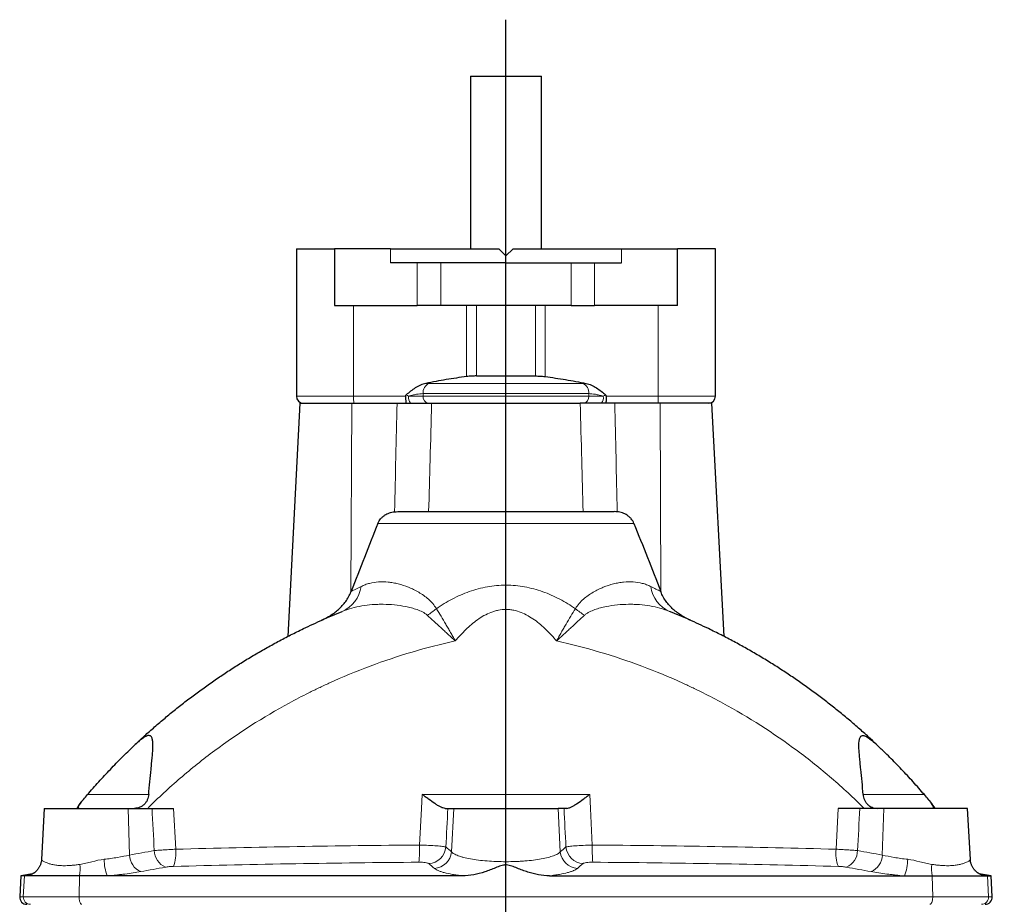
# Model space of a CAD drawing. Header units: millimetres. Extents: x -420 to 735, y -420 to 510.
# Tile 5 of 9: x -394 to -117, y 260 to 509. Entities that reach past the tile are written whole.
import ezdxf

# ---------------------------------------------------------------- set-up
doc = ezdxf.new("R2010")
doc.units = ezdxf.units.MM
doc.layers.add('FORMAT', color=7, linetype='Continuous')

# ---------------------------------------------------------------- blocks, each defined once
blk = doc.blocks.new('SW_CENTERMARKSYMBOL_0')
at = {"layer": 'FORMAT', "color": 0}
for p, q in [((0, 5), (0, 408.43)), ((-5, 0), (-133.58, 0)), ((0, 0), (-2.5, 0)), ((0, 0), (0, 2.5)), ((0, 0), (0, -2.5)), ((0, 0), (2.5, 0)), ((5, 0), (140.34, 0)), ((0, -5), (0, -149.72))]:
    blk.add_line(p, q, dxfattribs=at)

msp = doc.modelspace()

# ---------------------------------------------------------------- linework, layer by layer
at = {"color": 7, "linetype": 'Continuous', "lineweight": 25}
for p, q in [((-267.51, 492.79), (-267.51, 444.29)), ((-267.51, 492.79), (-257.51, 492.79)), ((-257.51, 492.79), (-247.51, 492.79)), ((-247.51, 444.29), (-247.51, 492.79)), ((-316.51, 444.29), (-316.51, 402.79)), ((-316.51, 444.29), (-305.82, 444.29)), ((-305.82, 444.29), (-305.82, 428.29)), ((-290.04, 444.29), (-305.82, 444.29)), ((-290.04, 444.29), (-259.51, 444.29)), ((-257.51, 442.29), (-259.51, 444.29)), ((-255.51, 444.29), (-257.51, 442.29)), ((-255.51, 444.29), (-224.98, 444.29)), ((-224.98, 444.29), (-209.2, 444.29)), ((-209.2, 428.29), (-209.2, 444.29)), ((-198.51, 444.29), (-209.2, 444.29)), ((-198.51, 402.79), (-198.51, 444.29)), ((-257.51, 440.29), (-290.04, 440.29)), ((-257.51, 440.29), (-224.98, 440.29)), ((-305.82, 428.29), (-282.49, 428.29)), ((-275.84, 428.29), (-282.49, 428.29)), ((-239.18, 428.29), (-275.84, 428.29)), ((-239.18, 428.29), (-232.53, 428.29)), ((-209.2, 428.29), (-232.53, 428.29)), ((-265.82, 408.47), (-249.2, 408.47)), ((-315.51, 400.79), (-318.95, 335.17)), ((-315.51, 400.79), (-300.9, 400.79)), ((-300.9, 400.79), (-288.16, 400.79)), ((-278.42, 400.79), (-236.6, 400.79)), ((-214.11, 400.79), (-226.86, 400.79)), ((-199.51, 400.79), (-214.11, 400.79)), ((-196.07, 335.17), (-199.51, 400.79)), ((-287.98, 370.29), (-227.04, 370.29)), ((-387.53, 286.79), (-388.28, 272.4)), ((-387.53, 286.79), (-363.89, 286.79)), ((-363.89, 286.79), (-357.15, 286.79)), ((-273.87, 286.79), (-272.2, 286.79)), ((-272.2, 286.79), (-242.82, 286.79)), ((-241.15, 286.79), (-242.82, 286.79)), ((-151.12, 286.79), (-157.86, 286.79)), ((-127.49, 286.79), (-151.12, 286.79)), ((-126.73, 272.4), (-127.49, 286.79)), ((-394.11, 267.79), (-394.42, 261.9)), ((-390.79, 268.38), (-394.11, 267.79)), ((-393.09, 267.79), (-394.11, 267.79)), ((-392.41, 267.79), (-393.09, 267.79)), ((-377.56, 267.79), (-392.41, 267.79)), ((-369.74, 267.79), (-377.56, 267.79)), ((-269.79, 267.79), (-369.74, 267.79)), ((-245.22, 267.79), (-145.28, 267.79)), ((-145.28, 267.79), (-137.46, 267.79)), ((-137.46, 267.79), (-122.61, 267.79)), ((-120.91, 267.79), (-124.23, 268.38)), ((-122.61, 267.79), (-121.93, 267.79)), ((-121.93, 267.79), (-120.91, 267.79)), ((-120.6, 261.9), (-120.91, 267.79))]:
    msp.add_line(p, q, dxfattribs=at)
at = {"color": 8, "linetype": 'Continuous', "lineweight": 18}
for p, q in [((-290.04, 444.29), (-290.04, 440.29)), ((-224.98, 444.29), (-224.98, 440.29)), ((-282.49, 428.29), (-282.49, 440.29)), ((-275.84, 440.29), (-275.84, 428.29)), ((-239.18, 440.29), (-239.18, 428.29)), ((-232.53, 428.29), (-232.53, 440.29)), ((-300.4, 428.29), (-300.4, 402.79)), ((-268.56, 408.29), (-268.56, 428.29)), ((-265.82, 428.29), (-265.82, 408.47)), ((-249.2, 428.29), (-249.2, 408.47)), ((-246.45, 408.29), (-246.45, 428.29)), ((-214.62, 428.29), (-214.62, 402.79)), ((-235.86, 406.39), (-279.15, 406.39)), ((-300.4, 402.79), (-316.51, 402.79)), ((-300.4, 402.79), (-285.77, 402.79)), ((-284.9, 402.79), (-280.83, 402.79)), ((-280.83, 403.49), (-234.19, 403.49)), ((-280.83, 403.49), (-280.83, 402.79)), ((-234.19, 402.79), (-280.83, 402.79)), ((-234.19, 403.49), (-234.19, 402.79)), ((-230.12, 402.79), (-234.19, 402.79)), ((-214.62, 402.79), (-229.25, 402.79)), ((-214.62, 402.79), (-198.51, 402.79)), ((-301.15, 347.69), (-300.9, 400.79)), ((-213.87, 347.69), (-214.11, 400.79)), ((-221.47, 367), (-293.55, 367)), ((-375.34, 290.66), (-358.09, 290.66)), ((-233.89, 290.72), (-281.12, 290.72)), ((-139.68, 290.66), (-156.93, 290.66)), ((-363.89, 286.79), (-363.5, 273.66)), ((-351.07, 286.79), (-350.48, 275.29)), ((-272.2, 286.79), (-272.83, 274.57)), ((-242.82, 286.79), (-242.19, 274.57)), ((-163.94, 286.79), (-164.53, 275.29)), ((-151.12, 286.79), (-151.52, 273.66)), ((-393.4, 261.9), (-393.09, 267.79)), ((-391.66, 268.05), (-393.09, 267.79)), ((-391.44, 268.09), (-391.66, 268.05)), ((-391.66, 268.05), (-391.45, 268.09)), ((-377.68, 261.9), (-377.56, 267.79)), ((-137.33, 261.9), (-137.46, 267.79)), ((-123.58, 268.09), (-123.36, 268.05)), ((-123.36, 268.05), (-123.57, 268.09)), ((-123.36, 268.05), (-121.93, 267.79)), ((-121.62, 261.9), (-121.93, 267.79)), ((-394.42, 261.9), (-393.4, 261.9)), ((-393.4, 261.9), (-377.68, 261.9)), ((-377.68, 261.9), (-137.33, 261.9)), ((-121.62, 261.9), (-137.33, 261.9)), ((-120.6, 261.9), (-121.62, 261.9))]:
    msp.add_line(p, q, dxfattribs=at)
at = {"color": 8, "linetype": 'Continuous', "lineweight": 18, "flags": 128}
for points in [[(-281.83, 276.47), (-281.32, 286.79), (-281.12, 290.72)], [(-233.19, 276.47), (-233.7, 286.79), (-233.89, 290.72)], [(-376.88, 259.79), (-376.98, 259.81), (-377.08, 259.86), (-377.18, 259.93), (-377.27, 260.04), (-377.35, 260.17), (-377.43, 260.33), (-377.5, 260.51), (-377.56, 260.71), (-377.6, 260.93), (-377.64, 261.16), (-377.67, 261.4), (-377.68, 261.65), (-377.68, 261.9)], [(-138.13, 259.79), (-138.03, 259.81), (-137.94, 259.86), (-137.84, 259.93), (-137.75, 260.04), (-137.67, 260.17), (-137.59, 260.33), (-137.52, 260.51), (-137.46, 260.71), (-137.41, 260.93), (-137.37, 261.16), (-137.35, 261.4), (-137.34, 261.65), (-137.33, 261.9)]]:
    msp.add_lwpolyline(points, dxfattribs=at)
at = {"color": 8, "linetype": 'Continuous', "lineweight": 18}
for centre, radius, start, end in [((-277.87, 403.72), 2.97, 115.7143, 184.2994), ((-237.15, 403.72), 2.97, 355.7006, 64.2857), ((-290.77, 402.3), 9.65, 177.0366, 188.9552), ((-282.48, 402.32), 2.47, 169.0031, 218.3325), ((-279.03, 402.58), 1.81, 173.0965, 260.8052), ((-235.98, 402.58), 1.81, 279.1948, 6.9035), ((-232.54, 402.32), 2.47, 321.6675, 10.9969), ((-224.25, 402.3), 9.65, 351.0448, 2.9634), ((-307.33, 350.53), 9.12, 294.1555, 351.7738), ((-207.69, 350.53), 9.12, 188.2262, 245.8445), ((-292.24, 361.43), 23.88, 301.8652, 309.3986), ((-222.77, 361.43), 23.88, 230.6014, 238.1348), ((-351.32, 275.03), 5.22, 181.4325, 246.7375), ((-360.42, 274.14), 10, 338.3934, 6.6333), ((-317.84, 275.27), 36.03, 354.2014, 1.9031), ((-279.51, 276.37), 5.12, 273.1641, 354.9694), ((-277.93, 275.02), 5.12, 273.0919, 354.9638), ((-237.09, 275.02), 5.12, 185.0362, 266.9081), ((-235.5, 276.37), 5.12, 185.0306, 266.8359), ((-197.18, 275.27), 36.03, 178.0969, 185.7986), ((-154.6, 274.14), 10, 173.3667, 201.6066), ((-163.7, 275.03), 5.22, 293.2625, 358.5675), ((-356.72, 272.76), 13.94, 181.259, 200.8863), ((-358.28, 273.8), 5.22, 181.4875, 246.9113), ((-156.73, 273.8), 5.22, 293.0887, 358.5125), ((-158.3, 272.76), 13.94, 339.1137, 358.741), ((-393.24, 272.71), 4.98, 279.5809, 317.0457), ((-389.23, 269.86), 11.85, 349.9772, 5.6817), ((-125.79, 269.86), 11.85, 174.3183, 190.0228), ((-121.78, 272.71), 4.98, 223.0057, 260.4191), ((-391.4, 261.79), 2, 176.9344, 269.9194), ((-123.62, 261.79), 2, 270.0806, 3.0656)]:
    msp.add_arc(centre, radius, start, end, dxfattribs=at)
at = {"color": 7, "linetype": 'Continuous', "lineweight": 25}
for centre, radius, start, end in [((-314.51, 402.79), 2, 180, 270), ((-200.51, 402.79), 2, 270, 0), ((-367.1, 280.27), 13, 140.1508, 149.8609), ((-147.92, 280.27), 13, 30.1391, 39.8492), ((-392.42, 261.79), 2, 177, 270), ((-122.6, 261.79), 2, 270, 3)]:
    msp.add_arc(centre, radius, start, end, dxfattribs=at)
at = {"color": 8, "linetype": 'Continuous', "lineweight": 18}
for centre, major_axis, ratio, start_param, end_param in [((-177.59, 4307.07), (-254.14, 8440.5), 0.040442, 2.066029, 2.067632), ((-421.62, -584.94), (516.26, 10069.85), 0.010247, 4.798507, 4.799591), ((-93.39, -584.94), (-516.26, 10069.85), 0.010247, 1.483594, 1.484678), ((-337.43, 4307.07), (254.14, 8440.5), 0.040442, 4.215553, 4.217156)]:
    msp.add_ellipse(centre, major_axis=major_axis, ratio=ratio, start_param=start_param, end_param=end_param, dxfattribs=at)
at = {"color": 7, "linetype": 'Continuous', "lineweight": 25}
for points, knots in [([(-268.56, 408.29), (-270.49, 408.05), (-272.41, 407.76), (-276.24, 407.11), (-278.15, 406.75), (-280.05, 406.36)], [0, 0, 0, 0, 0.5, 0.5, 1, 1, 1, 1]), ([(-265.82, 408.47), (-266.26, 408.47), (-266.71, 408.46), (-267.62, 408.4), (-268.09, 408.35), (-268.56, 408.29)], [0, 0, 0, 0, 0.5, 0.5, 1, 1, 1, 1]), ([(-249.2, 408.47), (-248.76, 408.47), (-248.31, 408.46), (-247.4, 408.4), (-246.93, 408.35), (-246.45, 408.29)], [0, 0, 0, 0, 0.5, 0.5, 1, 1, 1, 1]), ([(-246.45, 408.29), (-244.52, 408.05), (-242.6, 407.76), (-238.77, 407.11), (-236.87, 406.75), (-234.96, 406.36)], [0, 0, 0, 0, 0.5, 0.5, 1, 1, 1, 1]), ([(-280.05, 406.36), (-280.59, 406.26), (-281.1, 406.09), (-282.09, 405.66), (-282.58, 405.4), (-283.95, 404.54), (-284.78, 403.85), (-285.58, 403.13)], [0, 0, 0, 0, 0.25, 0.25, 0.5, 0.5, 1, 1, 1, 1]), ([(-234.96, 406.36), (-234.43, 406.26), (-233.91, 406.09), (-232.92, 405.66), (-232.44, 405.4), (-231.06, 404.54), (-230.23, 403.85), (-229.44, 403.13)], [0, 0, 0, 0, 0.25, 0.25, 0.5, 0.5, 1, 1, 1, 1]), ([(-285.77, 402.79), (-285.77, 402.86), (-285.74, 402.92), (-285.67, 403.04), (-285.63, 403.08), (-285.58, 403.13)], [0, 0, 0, 0, 0.5, 0.5, 1, 1, 1, 1]), ([(-285.77, 402.79), (-285.77, 402.66), (-285.77, 402.53), (-285.76, 402.28), (-285.76, 402.15), (-285.74, 401.91), (-285.74, 401.79), (-285.72, 401.58), (-285.71, 401.47), (-285.67, 401.2), (-285.64, 401.05), (-285.59, 400.85), (-285.55, 400.79), (-285.52, 400.79)], [0, 0, 0, 0, 0.125, 0.125, 0.25, 0.25, 0.375, 0.375, 0.5, 0.5, 0.75, 0.75, 1, 1, 1, 1]), ([(-229.25, 402.79), (-229.25, 402.66), (-229.25, 402.53), (-229.26, 402.28), (-229.26, 402.15), (-229.27, 401.91), (-229.28, 401.79), (-229.3, 401.58), (-229.31, 401.47), (-229.34, 401.2), (-229.37, 401.05), (-229.43, 400.85), (-229.46, 400.79), (-229.5, 400.79)], [0, 0, 0, 0, 0.125, 0.125, 0.25, 0.25, 0.375, 0.375, 0.5, 0.5, 0.75, 0.75, 1, 1, 1, 1]), ([(-229.25, 402.79), (-229.25, 402.86), (-229.27, 402.92), (-229.34, 403.04), (-229.39, 403.08), (-229.44, 403.13)], [0, 0, 0, 0, 0.5, 0.5, 1, 1, 1, 1]), ([(-288.16, 400.79), (-287.24, 400.79), (-286.35, 400.79), (-284.6, 400.79), (-283.74, 400.79), (-282.49, 400.79), (-282.08, 400.79), (-281.29, 400.79), (-280.9, 400.79), (-279.78, 400.79), (-279.08, 400.79), (-278.42, 400.79)], [0, 0, 0, 0, 0.25, 0.25, 0.5, 0.5, 0.625, 0.625, 0.75, 0.75, 1, 1, 1, 1]), ([(-226.86, 400.79), (-227.77, 400.79), (-228.67, 400.79), (-230.42, 400.79), (-231.27, 400.79), (-232.52, 400.79), (-232.93, 400.79), (-233.73, 400.79), (-234.11, 400.79), (-235.23, 400.79), (-235.94, 400.79), (-236.6, 400.79)], [0, 0, 0, 0, 0.25, 0.25, 0.5, 0.5, 0.625, 0.625, 0.75, 0.75, 1, 1, 1, 1]), ([(-293.55, 367), (-293.36, 367.47), (-293.1, 367.89), (-292.62, 368.47), (-292.44, 368.65), (-292.07, 368.97), (-291.87, 369.12), (-291.45, 369.4), (-291.23, 369.52), (-290.78, 369.74), (-290.56, 369.83), (-289.85, 370.08), (-289.36, 370.19), (-288.86, 370.24)], [0, 0, 0, 0, 0.25, 0.25, 0.375, 0.375, 0.5, 0.5, 0.625, 0.625, 0.75, 0.75, 1, 1, 1, 1]), ([(-221.47, 367), (-221.65, 367.47), (-221.91, 367.89), (-222.4, 368.47), (-222.58, 368.65), (-222.95, 368.97), (-223.15, 369.12), (-223.57, 369.4), (-223.78, 369.52), (-224.23, 369.74), (-224.46, 369.83), (-225.17, 370.08), (-225.66, 370.19), (-226.15, 370.24)], [0, 0, 0, 0, 0.25, 0.25, 0.375, 0.375, 0.5, 0.5, 0.625, 0.625, 0.75, 0.75, 1, 1, 1, 1]), ([(-309.46, 339.71), (-308.64, 340.08), (-307.81, 340.51), (-306.59, 341.27), (-306.19, 341.54), (-305.4, 342.14), (-305.01, 342.46), (-303.9, 343.46), (-303.22, 344.2), (-302.33, 345.43), (-302.05, 345.86), (-301.56, 346.76), (-301.34, 347.22), (-301.15, 347.69)], [0, 0, 0, 0, 0.25, 0.25, 0.375, 0.375, 0.5, 0.5, 0.75, 0.75, 0.875, 0.875, 1, 1, 1, 1]), ([(-205.55, 339.71), (-206.38, 340.08), (-207.21, 340.51), (-208.42, 341.27), (-208.83, 341.54), (-209.62, 342.14), (-210.01, 342.46), (-211.12, 343.46), (-211.79, 344.2), (-212.69, 345.43), (-212.96, 345.86), (-213.46, 346.76), (-213.68, 347.22), (-213.87, 347.69)], [0, 0, 0, 0, 0.25, 0.25, 0.375, 0.375, 0.5, 0.5, 0.75, 0.75, 0.875, 0.875, 1, 1, 1, 1]), ([(-361.75, 304.87), (-361.05, 305.53), (-359.42, 307.07), (-356.79, 309.41), (-353.88, 311.92), (-350.91, 314.36), (-347.9, 316.74), (-344.84, 319.06), (-341.73, 321.31), (-338.58, 323.51), (-335.38, 325.64), (-332.09, 327.73), (-328.7, 329.78), (-325.22, 331.79), (-321.7, 333.73), (-318.14, 335.59), (-314.85, 337.22), (-311.83, 338.64), (-309.11, 339.88), (-306.36, 341.07), (-304.52, 341.83), (-303.59, 342.21)], [0, 0, 0, 0, 0.0416939, 0.0970115, 0.1523349, 0.2076525, 0.2629528, 0.3182544, 0.3735736, 0.4288985, 0.4842175, 0.539519, 0.5972458, 0.654993, 0.7127468, 0.7704937, 0.8282202, 0.8711424, 0.9140646, 0.9570323, 1, 1, 1, 1]), ([(-153.26, 304.87), (-153.97, 305.53), (-155.6, 307.07), (-158.23, 309.41), (-161.14, 311.92), (-164.1, 314.36), (-167.11, 316.74), (-170.17, 319.06), (-173.28, 321.31), (-176.44, 323.51), (-179.64, 325.64), (-182.93, 327.73), (-186.31, 329.78), (-189.79, 331.79), (-193.31, 333.73), (-196.87, 335.59), (-200.17, 337.22), (-203.18, 338.64), (-205.91, 339.88), (-208.65, 341.07), (-210.5, 341.83), (-211.42, 342.21)], [0, 0, 0, 0, 0.0416939, 0.0970115, 0.1523349, 0.2076525, 0.2629528, 0.3182544, 0.3735736, 0.4288985, 0.4842175, 0.539519, 0.5972458, 0.654993, 0.7127468, 0.7704937, 0.8282202, 0.8711424, 0.9140646, 0.9570323, 1, 1, 1, 1]), ([(-358.1, 290.66), (-358.02, 291.87), (-357.91, 293.07), (-357.69, 295.45), (-357.57, 296.63), (-357.38, 298.37), (-357.32, 298.96), (-357.2, 300.09), (-357.15, 300.65), (-357.05, 301.74), (-357, 302.27), (-356.95, 303.04), (-356.94, 303.29), (-356.91, 303.79), (-356.91, 304.03), (-356.9, 304.74), (-356.91, 305.17), (-356.97, 305.76), (-356.99, 305.95), (-357.06, 306.29), (-357.11, 306.44), (-357.21, 306.71), (-357.28, 306.83), (-357.42, 307.03), (-357.51, 307.11), (-357.7, 307.22), (-357.8, 307.26), (-358.03, 307.29), (-358.16, 307.28), (-358.56, 307.2), (-358.86, 307.08), (-359.34, 306.8), (-359.51, 306.69), (-359.85, 306.46), (-360.02, 306.34), (-360.55, 305.93), (-360.91, 305.62), (-361.67, 304.95), (-362.05, 304.6), (-362.44, 304.23)], [0, 0, 0, 0, 0.125, 0.125, 0.25, 0.25, 0.3125, 0.3125, 0.375, 0.375, 0.4375, 0.4375, 0.46875, 0.46875, 0.5, 0.5, 0.5625, 0.5625, 0.59375, 0.59375, 0.625, 0.625, 0.65625, 0.65625, 0.6875, 0.6875, 0.71875, 0.71875, 0.75, 0.75, 0.8125, 0.8125, 0.84375, 0.84375, 0.875, 0.875, 0.9375, 0.9375, 1, 1, 1, 1]), ([(-156.91, 290.66), (-157, 291.87), (-157.1, 293.07), (-157.33, 295.45), (-157.45, 296.63), (-157.63, 298.37), (-157.7, 298.96), (-157.81, 300.09), (-157.87, 300.65), (-157.97, 301.74), (-158.01, 302.27), (-158.07, 303.04), (-158.08, 303.29), (-158.1, 303.79), (-158.11, 304.03), (-158.12, 304.74), (-158.11, 305.17), (-158.05, 305.76), (-158.02, 305.95), (-157.95, 306.29), (-157.91, 306.44), (-157.8, 306.71), (-157.74, 306.83), (-157.59, 307.03), (-157.51, 307.11), (-157.32, 307.22), (-157.21, 307.26), (-156.98, 307.29), (-156.86, 307.28), (-156.45, 307.2), (-156.16, 307.08), (-155.67, 306.8), (-155.51, 306.69), (-155.17, 306.46), (-155, 306.34), (-154.47, 305.93), (-154.1, 305.62), (-153.35, 304.95), (-152.96, 304.6), (-152.57, 304.23)], [0, 0, 0, 0, 0.125, 0.125, 0.25, 0.25, 0.3125, 0.3125, 0.375, 0.375, 0.4375, 0.4375, 0.46875, 0.46875, 0.5, 0.5, 0.5625, 0.5625, 0.59375, 0.59375, 0.625, 0.625, 0.65625, 0.65625, 0.6875, 0.6875, 0.71875, 0.71875, 0.75, 0.75, 0.8125, 0.8125, 0.84375, 0.84375, 0.875, 0.875, 0.9375, 0.9375, 1, 1, 1, 1]), ([(-375.34, 290.66), (-374.3, 291.86), (-373.25, 293.05), (-371.64, 294.83), (-371.1, 295.42), (-370, 296.6), (-369.45, 297.19), (-367.79, 298.93), (-366.7, 300.05), (-365.07, 301.67), (-364.54, 302.2), (-363.74, 302.98), (-363.47, 303.24), (-362.95, 303.74), (-362.7, 303.99), (-362.44, 304.23)], [0, 0, 0, 0, 0.25, 0.25, 0.375, 0.375, 0.5, 0.5, 0.75, 0.75, 0.875, 0.875, 0.9375, 0.9375, 1, 1, 1, 1]), ([(-139.68, 290.66), (-140.71, 291.86), (-141.77, 293.05), (-143.38, 294.83), (-143.92, 295.42), (-145.01, 296.6), (-145.57, 297.19), (-147.22, 298.93), (-148.32, 300.05), (-149.94, 301.67), (-150.48, 302.2), (-151.28, 302.98), (-151.54, 303.24), (-152.06, 303.74), (-152.32, 303.99), (-152.57, 304.23)], [0, 0, 0, 0, 0.25, 0.25, 0.375, 0.375, 0.5, 0.5, 0.75, 0.75, 0.875, 0.875, 0.9375, 0.9375, 1, 1, 1, 1]), ([(-377.68, 286.79), (-377.79, 286.79), (-377.86, 286.84), (-377.89, 286.98), (-377.89, 287.04), (-377.88, 287.16), (-377.86, 287.24), (-377.72, 287.63), (-377.47, 288.06), (-377.11, 288.53)], [0, 0, 0, 0, 0.25, 0.25, 0.375, 0.375, 0.5, 0.5, 1, 1, 1, 1]), ([(-358.1, 290.66), (-358.12, 290.4), (-358.16, 290.15), (-358.29, 289.65), (-358.37, 289.4), (-358.59, 288.94), (-358.71, 288.71), (-359.01, 288.3), (-359.18, 288.1), (-359.54, 287.74), (-359.74, 287.58), (-360.16, 287.3), (-360.38, 287.18), (-360.84, 286.99), (-361.08, 286.92), (-361.57, 286.82), (-361.82, 286.79), (-362.07, 286.79)], [0, 0, 0, 0, 0.125, 0.125, 0.25, 0.25, 0.375, 0.375, 0.5, 0.5, 0.625, 0.625, 0.75, 0.75, 0.875, 0.875, 1, 1, 1, 1]), ([(-274.64, 286.79), (-274.83, 286.79), (-275.03, 286.84), (-275.35, 286.94), (-275.47, 286.99), (-275.7, 287.09), (-275.83, 287.14), (-276.2, 287.33), (-276.46, 287.48), (-276.99, 287.8), (-277.27, 287.98), (-278.12, 288.54), (-278.7, 288.95), (-279.59, 289.6), (-279.9, 289.82), (-280.35, 290.16), (-280.51, 290.27), (-280.81, 290.5), (-280.97, 290.61), (-281.12, 290.72)], [0, 0, 0, 0, 0.125, 0.125, 0.1875, 0.1875, 0.25, 0.25, 0.375, 0.375, 0.5, 0.5, 0.75, 0.75, 0.875, 0.875, 0.9375, 0.9375, 1, 1, 1, 1]), ([(-240.37, 286.79), (-240.19, 286.79), (-239.99, 286.84), (-239.66, 286.94), (-239.55, 286.99), (-239.31, 287.09), (-239.19, 287.14), (-238.82, 287.33), (-238.56, 287.48), (-238.02, 287.8), (-237.75, 287.98), (-236.9, 288.54), (-236.32, 288.95), (-235.42, 289.6), (-235.12, 289.82), (-234.66, 290.16), (-234.51, 290.27), (-234.2, 290.5), (-234.05, 290.61), (-233.89, 290.72)], [0, 0, 0, 0, 0.125, 0.125, 0.1875, 0.1875, 0.25, 0.25, 0.375, 0.375, 0.5, 0.5, 0.75, 0.75, 0.875, 0.875, 0.9375, 0.9375, 1, 1, 1, 1]), ([(-156.91, 290.66), (-156.9, 290.4), (-156.86, 290.15), (-156.73, 289.65), (-156.64, 289.4), (-156.43, 288.94), (-156.3, 288.71), (-156.01, 288.3), (-155.84, 288.1), (-155.48, 287.74), (-155.28, 287.58), (-154.86, 287.3), (-154.63, 287.18), (-154.17, 286.99), (-153.93, 286.92), (-153.44, 286.82), (-153.2, 286.79), (-152.95, 286.79)], [0, 0, 0, 0, 0.125, 0.125, 0.25, 0.25, 0.375, 0.375, 0.5, 0.5, 0.625, 0.625, 0.75, 0.75, 0.875, 0.875, 1, 1, 1, 1]), ([(-137.33, 286.79), (-137.22, 286.79), (-137.16, 286.84), (-137.13, 286.98), (-137.12, 287.04), (-137.14, 287.16), (-137.16, 287.24), (-137.29, 287.63), (-137.54, 288.06), (-137.9, 288.53)], [0, 0, 0, 0, 0.25, 0.25, 0.375, 0.375, 0.5, 0.5, 1, 1, 1, 1]), ([(-357.15, 286.79), (-356.71, 286.79), (-356.25, 286.79), (-355.28, 286.79), (-354.78, 286.79), (-353.73, 286.79), (-353.2, 286.79), (-352.14, 286.79), (-351.6, 286.79), (-351.07, 286.79)], [0, 0, 0, 0, 0.25, 0.25, 0.5, 0.5, 0.75, 0.75, 1, 1, 1, 1]), ([(-157.86, 286.79), (-158.3, 286.79), (-158.77, 286.79), (-159.73, 286.79), (-160.24, 286.79), (-161.29, 286.79), (-161.82, 286.79), (-162.88, 286.79), (-163.41, 286.79), (-163.94, 286.79)], [0, 0, 0, 0, 0.25, 0.25, 0.5, 0.5, 0.75, 0.75, 1, 1, 1, 1]), ([(-388.28, 272.4), (-388.29, 272.32), (-388.3, 272.11), (-388.35, 271.78), (-388.43, 271.43), (-388.53, 271.08), (-388.66, 270.74), (-388.81, 270.42), (-388.99, 270.11), (-389.18, 269.82), (-389.38, 269.55), (-389.52, 269.39), (-389.59, 269.31)], [0, 0, 0, 0, 0.073661, 0.181581, 0.288415, 0.394186, 0.498922, 0.602648, 0.705382, 0.80713, 0.907877, 1, 1, 1, 1]), ([(-125.42, 269.31), (-125.45, 269.35), (-125.57, 269.47), (-125.75, 269.7), (-125.96, 269.99), (-126.15, 270.32), (-126.31, 270.65), (-126.45, 270.99), (-126.56, 271.34), (-126.65, 271.69), (-126.7, 272.04), (-126.73, 272.28), (-126.73, 272.4), (-126.73, 272.4)], [0, 0, 0, 0, 0.04816, 0.147042, 0.256724, 0.365705, 0.473609, 0.580428, 0.686182, 0.790901, 0.894611, 0.997329, 1, 1, 1, 1]), ([(-389.6, 269.3), (-389.61, 269.3), (-389.67, 269.23), (-389.81, 269.1), (-390, 268.92), (-390.2, 268.76), (-390.38, 268.63), (-390.55, 268.52), (-390.71, 268.42), (-390.86, 268.34), (-390.99, 268.28), (-391.11, 268.22), (-391.21, 268.18), (-391.3, 268.14), (-391.38, 268.12), (-391.44, 268.1), (-391.48, 268.08), (-391.51, 268.07), (-391.51, 268.07), (-391.51, 268.07)], [0, 0, 0, 0, 0.00219, 0.070445, 0.136267, 0.199434, 0.259954, 0.318116, 0.374465, 0.429733, 0.484764, 0.540363, 0.597253, 0.656362, 0.718601, 0.784858, 0.855984, 0.932765, 1, 1, 1, 1]), ([(-245.22, 267.79), (-246.28, 267.79), (-247.32, 267.9), (-249.36, 268.28), (-250.37, 268.55), (-251.87, 269.03), (-252.37, 269.21), (-253.35, 269.57), (-253.84, 269.77), (-254.82, 270.15), (-255.31, 270.35), (-256.05, 270.61), (-256.31, 270.69), (-256.82, 270.82), (-257.08, 270.86), (-257.49, 270.88), (-257.63, 270.88), (-257.9, 270.86), (-258.03, 270.84), (-258.43, 270.77), (-258.68, 270.7), (-259.45, 270.45), (-259.95, 270.25), (-260.95, 269.85), (-261.45, 269.66), (-262.46, 269.28), (-262.96, 269.09), (-264.49, 268.59), (-265.52, 268.31), (-267.62, 267.91), (-268.69, 267.79), (-269.79, 267.79)], [0, 0, 0, 0, 0.125, 0.125, 0.25, 0.25, 0.3125, 0.3125, 0.375, 0.375, 0.4375, 0.4375, 0.46875, 0.46875, 0.5, 0.5, 0.515625, 0.515625, 0.53125, 0.53125, 0.5625, 0.5625, 0.625, 0.625, 0.6875, 0.6875, 0.75, 0.75, 0.875, 0.875, 1, 1, 1, 1]), ([(-123.51, 268.07), (-123.51, 268.07), (-123.5, 268.07), (-123.52, 268.08), (-123.55, 268.09), (-123.6, 268.1), (-123.66, 268.12), (-123.75, 268.15), (-123.84, 268.19), (-123.95, 268.24), (-124.08, 268.3), (-124.22, 268.37), (-124.37, 268.46), (-124.54, 268.57), (-124.72, 268.69), (-124.91, 268.83), (-125.11, 269), (-125.28, 269.16), (-125.38, 269.27), (-125.41, 269.3)], [0, 0, 0, 0, 0.007539, 0.090515, 0.167193, 0.238225, 0.3044, 0.366594, 0.425733, 0.482772, 0.538676, 0.594344, 0.650408, 0.707773, 0.767211, 0.829303, 0.894348, 0.96231, 1, 1, 1, 1])]:
    msp.add_open_spline(points, degree=3, knots=knots, dxfattribs=at)
at = {"color": 8, "linetype": 'Continuous', "lineweight": 18}
for points in [[(-280.05, 406.36), (-279.74, 406.38), (-279.44, 406.39), (-279.15, 406.39)], [(-234.96, 406.36), (-235.28, 406.38), (-235.58, 406.39), (-235.86, 406.39)], [(-285.58, 403.13), (-285.36, 403.02), (-285.13, 402.9), (-284.9, 402.79)], [(-229.44, 403.13), (-229.66, 403.02), (-229.89, 402.9), (-230.12, 402.79)], [(-301.09, 347.83), (-300.25, 348.26), (-299.32, 348.73), (-298.3, 349.22)], [(-213.93, 347.83), (-214.77, 348.26), (-215.7, 348.73), (-216.72, 349.22)], [(-377.08, 288.6), (-377.09, 288.58), (-377.11, 288.56), (-377.11, 288.53)], [(-137.94, 288.6), (-137.92, 288.58), (-137.91, 288.56), (-137.9, 288.53)], [(-363.5, 273.66), (-361.18, 274.08), (-358.86, 274.49), (-356.53, 274.9)], [(-274.41, 275.92), (-273.88, 275.47), (-273.36, 275.02), (-272.83, 274.57)], [(-240.6, 275.92), (-241.13, 275.47), (-241.66, 275.02), (-242.19, 274.57)], [(-151.52, 273.66), (-153.84, 274.08), (-156.16, 274.49), (-158.48, 274.9)], [(-353.38, 270.24), (-355.7, 269.83), (-358.01, 269.42), (-360.33, 269)], [(-277.65, 269.9), (-278.18, 270.36), (-278.7, 270.81), (-279.23, 271.26)], [(-237.37, 269.9), (-236.84, 270.36), (-236.31, 270.81), (-235.79, 271.26)], [(-161.64, 270.24), (-159.32, 269.83), (-157, 269.42), (-154.69, 269)], [(-392.41, 267.79), (-392.33, 267.87), (-392.08, 267.96), (-391.66, 268.05)], [(-122.61, 267.79), (-122.69, 267.87), (-122.94, 267.96), (-123.36, 268.05)]]:
    msp.add_open_spline(points, degree=3, dxfattribs=at)
for points, knots in [([(-280.83, 403.49), (-281.37, 403.49), (-281.99, 403.43), (-283.04, 403.24), (-283.4, 403.17), (-284.14, 403), (-284.51, 402.9), (-284.9, 402.79)], [0, 0, 0, 0, 0.5, 0.5, 0.75, 0.75, 1, 1, 1, 1]), ([(-234.19, 403.49), (-233.64, 403.49), (-233.02, 403.43), (-231.98, 403.24), (-231.62, 403.17), (-230.88, 403), (-230.5, 402.9), (-230.12, 402.79)], [0, 0, 0, 0, 0.5, 0.5, 0.75, 0.75, 1, 1, 1, 1]), ([(-288.86, 370.24), (-288.86, 370.26), (-288.86, 370.28), (-288.86, 370.29), (-288.63, 380.46), (-288.4, 390.63), (-288.16, 400.79)], [-0.00005009, -0.00005009, -0.00005009, -0.00005009, 0, 0, 0, 0.03054705, 0.03054705, 0.03054705, 0.03054705]), ([(-278.42, 400.79), (-278.57, 395.47), (-278.71, 390.14), (-278.86, 384.82), (-278.99, 379.98), (-279.12, 375.14), (-279.26, 370.29)], [0, 0, 0, 0, 0.016, 0.016, 0.016, 0.03054411, 0.03054411, 0.03054411, 0.03054411]), ([(-236.6, 400.79), (-236.45, 395.47), (-236.3, 390.14), (-236.16, 384.82), (-236.02, 379.98), (-235.89, 375.14), (-235.76, 370.29)], [0, 0, 0, 0, 0.016, 0.016, 0.016, 0.03054411, 0.03054411, 0.03054411, 0.03054411]), ([(-226.15, 370.24), (-226.15, 370.26), (-226.15, 370.28), (-226.16, 370.29), (-226.39, 380.46), (-226.62, 390.63), (-226.86, 400.79)], [-0.00005009, -0.00005009, -0.00005009, -0.00005009, 0, 0, 0, 0.03054705, 0.03054705, 0.03054705, 0.03054705]), ([(-298.3, 349.22), (-297.92, 349.41), (-297.53, 349.58), (-296.73, 349.88), (-296.32, 350), (-295.08, 350.33), (-294.23, 350.46), (-292.48, 350.58), (-291.58, 350.56), (-290.2, 350.42), (-289.73, 350.35), (-288.78, 350.18), (-288.3, 350.08), (-286.86, 349.71), (-285.9, 349.4), (-283.97, 348.62), (-283.01, 348.15), (-281.59, 347.32), (-281.12, 347.02), (-280.2, 346.37), (-279.76, 346.02), (-278.9, 345.26), (-278.5, 344.86), (-277.74, 343.98), (-277.39, 343.5), (-277.09, 342.98)], [0, 0, 0, 0, 0.0625, 0.0625, 0.125, 0.125, 0.25, 0.25, 0.375, 0.375, 0.4375, 0.4375, 0.5, 0.5, 0.625, 0.625, 0.75, 0.75, 0.8125, 0.8125, 0.875, 0.875, 0.9375, 0.9375, 1, 1, 1, 1]), ([(-277.09, 342.98), (-276.37, 343.47), (-275.64, 343.95), (-274.15, 344.85), (-273.39, 345.28), (-271.85, 346.09), (-271.06, 346.47), (-269.46, 347.17), (-268.64, 347.49), (-266.16, 348.37), (-264.47, 348.82), (-261.87, 349.28), (-261, 349.4), (-259.25, 349.55), (-258.37, 349.59), (-256.6, 349.59), (-255.72, 349.55), (-253.97, 349.39), (-253.1, 349.27), (-251.37, 348.96), (-250.51, 348.77), (-248.81, 348.32), (-247.98, 348.06), (-246.33, 347.48), (-245.52, 347.16), (-243.93, 346.45), (-243.14, 346.07), (-240.82, 344.85), (-239.34, 343.95), (-237.93, 342.98)], [0, 0, 0, 0, 0.0625, 0.0625, 0.125, 0.125, 0.1875, 0.1875, 0.25, 0.25, 0.375, 0.375, 0.4375, 0.4375, 0.5, 0.5, 0.5625, 0.5625, 0.625, 0.625, 0.6875, 0.6875, 0.75, 0.75, 0.8125, 0.8125, 0.875, 0.875, 1, 1, 1, 1]), ([(-216.72, 349.22), (-217.1, 349.41), (-217.49, 349.58), (-218.29, 349.88), (-218.7, 350), (-219.94, 350.33), (-220.79, 350.46), (-222.53, 350.58), (-223.43, 350.56), (-224.82, 350.42), (-225.29, 350.35), (-226.24, 350.18), (-226.72, 350.08), (-228.16, 349.71), (-229.12, 349.4), (-231.04, 348.62), (-232, 348.15), (-233.42, 347.32), (-233.89, 347.02), (-234.81, 346.37), (-235.26, 346.02), (-236.11, 345.26), (-236.52, 344.86), (-237.28, 343.98), (-237.63, 343.5), (-237.93, 342.98)], [0, 0, 0, 0, 0.0625, 0.0625, 0.125, 0.125, 0.25, 0.25, 0.375, 0.375, 0.4375, 0.4375, 0.5, 0.5, 0.625, 0.625, 0.75, 0.75, 0.8125, 0.8125, 0.875, 0.875, 0.9375, 0.9375, 1, 1, 1, 1]), ([(-279.64, 341.15), (-279.84, 341.34), (-280.07, 341.5), (-280.53, 341.81), (-280.77, 341.94), (-281.5, 342.32), (-282.01, 342.53), (-283.05, 342.91), (-283.58, 343.07), (-284.65, 343.35), (-285.18, 343.47), (-286.78, 343.79), (-287.85, 343.94), (-289.96, 344.15), (-291.01, 344.2), (-292.57, 344.22), (-293.09, 344.22), (-294.11, 344.18), (-294.62, 344.16), (-296.13, 344.04), (-297.11, 343.92), (-299.03, 343.6), (-299.97, 343.39), (-301.82, 342.87), (-302.72, 342.56), (-303.59, 342.21)], [0, 0, 0, 0, 0.03125, 0.03125, 0.0625, 0.0625, 0.125, 0.125, 0.1875, 0.1875, 0.25, 0.25, 0.375, 0.375, 0.5, 0.5, 0.5625, 0.5625, 0.625, 0.625, 0.75, 0.75, 0.875, 0.875, 1, 1, 1, 1]), ([(-235.38, 341.15), (-235.17, 341.34), (-234.95, 341.5), (-234.49, 341.81), (-234.25, 341.94), (-233.52, 342.32), (-233.01, 342.53), (-231.97, 342.91), (-231.43, 343.07), (-230.37, 343.35), (-229.83, 343.47), (-228.23, 343.79), (-227.17, 343.94), (-225.05, 344.15), (-224, 344.2), (-222.45, 344.22), (-221.93, 344.22), (-220.9, 344.18), (-220.4, 344.16), (-218.89, 344.04), (-217.91, 343.92), (-215.99, 343.6), (-215.04, 343.39), (-213.2, 342.87), (-212.3, 342.56), (-211.42, 342.21)], [0, 0, 0, 0, 0.03125, 0.03125, 0.0625, 0.0625, 0.125, 0.125, 0.1875, 0.1875, 0.25, 0.25, 0.375, 0.375, 0.5, 0.5, 0.5625, 0.5625, 0.625, 0.625, 0.75, 0.75, 0.875, 0.875, 1, 1, 1, 1]), ([(-279.64, 341.15), (-278.42, 340.04), (-277.15, 338.86), (-275.51, 337.34), (-275.18, 337.04), (-274.5, 336.42), (-274.17, 336.11), (-273.49, 335.48), (-273.14, 335.17), (-272.63, 334.7), (-272.46, 334.55), (-272.11, 334.24), (-271.94, 334.08), (-271.77, 333.92)], [0, 0, 0, 0, 0.5, 0.5, 0.625, 0.625, 0.75, 0.75, 0.875, 0.875, 0.9375, 0.9375, 1, 1, 1, 1]), ([(-277.09, 342.98), (-276.22, 341.62), (-275.34, 340.18), (-274.23, 338.28), (-274.01, 337.9), (-273.56, 337.12), (-273.33, 336.72), (-272.88, 335.93), (-272.66, 335.53), (-272.32, 334.93), (-272.21, 334.73), (-271.99, 334.33), (-271.88, 334.12), (-271.77, 333.92)], [0, 0, 0, 0, 0.5, 0.5, 0.625, 0.625, 0.75, 0.75, 0.875, 0.875, 0.9375, 0.9375, 1, 1, 1, 1]), ([(-243.25, 333.92), (-244.17, 335.01), (-245.14, 336.06), (-246.68, 337.55), (-247.21, 338.04), (-248.31, 338.97), (-248.88, 339.42), (-250.05, 340.26), (-250.66, 340.65), (-251.91, 341.35), (-252.56, 341.67), (-253.91, 342.2), (-254.61, 342.41), (-255.67, 342.62), (-256.02, 342.68), (-256.75, 342.75), (-257.11, 342.77), (-258.21, 342.77), (-258.93, 342.7), (-259.99, 342.49), (-260.35, 342.41), (-261.04, 342.2), (-261.39, 342.08), (-262.4, 341.7), (-263.05, 341.39), (-264.31, 340.68), (-264.92, 340.29), (-266.69, 339.03), (-267.78, 338.09), (-269.34, 336.58), (-269.84, 336.06), (-270.83, 335.01), (-271.3, 334.47), (-271.77, 333.92)], [0, 0, 0, 0, 0.125, 0.125, 0.1875, 0.1875, 0.25, 0.25, 0.3125, 0.3125, 0.375, 0.375, 0.4375, 0.4375, 0.46875, 0.46875, 0.5, 0.5, 0.5625, 0.5625, 0.59375, 0.59375, 0.625, 0.625, 0.6875, 0.6875, 0.75, 0.75, 0.875, 0.875, 0.9375, 0.9375, 1, 1, 1, 1]), ([(-237.93, 342.98), (-238.79, 341.62), (-239.67, 340.18), (-240.79, 338.28), (-241.01, 337.9), (-241.46, 337.12), (-241.69, 336.72), (-242.13, 335.93), (-242.36, 335.53), (-242.69, 334.93), (-242.8, 334.73), (-243.03, 334.33), (-243.14, 334.12), (-243.25, 333.92)], [0, 0, 0, 0, 0.5, 0.5, 0.625, 0.625, 0.75, 0.75, 0.875, 0.875, 0.9375, 0.9375, 1, 1, 1, 1]), ([(-235.38, 341.15), (-236.6, 340.04), (-237.86, 338.86), (-239.51, 337.34), (-239.84, 337.04), (-240.51, 336.42), (-240.85, 336.11), (-241.53, 335.48), (-241.87, 335.17), (-242.39, 334.7), (-242.56, 334.55), (-242.9, 334.24), (-243.08, 334.08), (-243.25, 333.92)], [0, 0, 0, 0, 0.5, 0.5, 0.625, 0.625, 0.75, 0.75, 0.875, 0.875, 0.9375, 0.9375, 1, 1, 1, 1]), ([(-271.77, 333.92), (-279.93, 332.11), (-287.92, 329.74), (-299.65, 325.36), (-303.52, 323.76), (-308.29, 321.58), (-309.25, 321.13), (-311.14, 320.23), (-312.08, 319.77), (-314.89, 318.37), (-316.74, 317.4), (-325.89, 312.43), (-332.86, 307.97), (-342.82, 300.58), (-346.05, 297.99), (-350.77, 293.93), (-352.33, 292.55), (-355.39, 289.72), (-356.9, 288.27), (-358.38, 286.79)], [0, 0, 0, 0, 0.25, 0.25, 0.375, 0.375, 0.40625, 0.40625, 0.4375, 0.4375, 0.5, 0.5, 0.75, 0.75, 0.875, 0.875, 0.9375, 0.9375, 1, 1, 1, 1]), ([(-243.25, 333.92), (-235.09, 332.11), (-227.1, 329.74), (-215.37, 325.36), (-211.5, 323.76), (-206.72, 321.58), (-205.77, 321.13), (-203.87, 320.23), (-202.93, 319.77), (-200.12, 318.37), (-198.27, 317.4), (-189.13, 312.43), (-182.16, 307.97), (-172.2, 300.58), (-168.97, 297.99), (-164.24, 293.93), (-162.69, 292.55), (-159.63, 289.72), (-158.12, 288.27), (-156.63, 286.79)], [0, 0, 0, 0, 0.25, 0.25, 0.375, 0.375, 0.40625, 0.40625, 0.4375, 0.4375, 0.5, 0.5, 0.75, 0.75, 0.875, 0.875, 0.9375, 0.9375, 1, 1, 1, 1]), ([(-356.53, 274.9), (-356.1, 274.94), (-355.64, 274.98), (-354.91, 275.03), (-354.67, 275.05), (-354.16, 275.09), (-353.9, 275.1), (-353.13, 275.15), (-352.6, 275.18), (-351.55, 275.24), (-351.01, 275.27), (-350.48, 275.29)], [0, 0, 0, 0, 0.25, 0.25, 0.375, 0.375, 0.5, 0.5, 0.75, 0.75, 1, 1, 1, 1]), ([(-350.48, 275.29), (-339.14, 275.6), (-327.74, 275.85), (-304.85, 276.25), (-293.36, 276.39), (-281.83, 276.47)], [0, 0, 0, 0, 0.5, 0.5, 1, 1, 1, 1]), ([(-281.83, 276.47), (-280.95, 276.45), (-280.1, 276.41), (-278.45, 276.33), (-277.71, 276.29), (-276.37, 276.19), (-275.81, 276.14), (-274.91, 276.03), (-274.59, 275.97), (-274.41, 275.92)], [0, 0, 0, 0, 0.25, 0.25, 0.5, 0.5, 0.75, 0.75, 1, 1, 1, 1]), ([(-272.83, 274.57), (-272.65, 274.37), (-272.41, 274.18), (-271.78, 273.81), (-271.39, 273.63), (-270.7, 273.37), (-270.46, 273.29), (-269.94, 273.13), (-269.67, 273.05), (-268.8, 272.83), (-268.17, 272.69), (-266.78, 272.44), (-266.04, 272.32), (-264.48, 272.13), (-263.67, 272.05), (-261.96, 271.91), (-261.09, 271.87), (-259.32, 271.8), (-258.42, 271.78), (-256.59, 271.78), (-255.7, 271.8), (-254.37, 271.85), (-253.93, 271.87), (-253.05, 271.92), (-252.62, 271.95), (-251.34, 272.05), (-250.53, 272.13), (-248.98, 272.32), (-248.24, 272.44), (-246.85, 272.69), (-246.22, 272.83), (-245.06, 273.12), (-244.54, 273.28), (-243.63, 273.63), (-243.24, 273.8), (-242.61, 274.18), (-242.36, 274.37), (-242.19, 274.57)], [0, 0, 0, 0, 0.0625, 0.0625, 0.125, 0.125, 0.15625, 0.15625, 0.1875, 0.1875, 0.25, 0.25, 0.3125, 0.3125, 0.375, 0.375, 0.4375, 0.4375, 0.5, 0.5, 0.5625, 0.5625, 0.59375, 0.59375, 0.625, 0.625, 0.6875, 0.6875, 0.75, 0.75, 0.8125, 0.8125, 0.875, 0.875, 0.9375, 0.9375, 1, 1, 1, 1]), ([(-233.19, 276.47), (-234.07, 276.45), (-234.92, 276.41), (-236.56, 276.33), (-237.31, 276.29), (-238.65, 276.19), (-239.21, 276.14), (-240.11, 276.03), (-240.42, 275.97), (-240.6, 275.92)], [0, 0, 0, 0, 0.25, 0.25, 0.5, 0.5, 0.75, 0.75, 1, 1, 1, 1]), ([(-164.53, 275.29), (-175.88, 275.6), (-187.28, 275.85), (-210.16, 276.25), (-221.65, 276.39), (-233.19, 276.47)], [0, 0, 0, 0, 0.5, 0.5, 1, 1, 1, 1]), ([(-158.48, 274.9), (-158.92, 274.94), (-159.38, 274.98), (-160.1, 275.03), (-160.35, 275.05), (-160.85, 275.09), (-161.11, 275.1), (-161.89, 275.15), (-162.41, 275.18), (-163.47, 275.24), (-164.01, 275.27), (-164.53, 275.29)], [0, 0, 0, 0, 0.25, 0.25, 0.375, 0.375, 0.5, 0.5, 0.75, 0.75, 1, 1, 1, 1]), ([(-388.27, 272.4), (-388.27, 272.39), (-388.29, 272.34), (-388.19, 272.21), (-387.99, 272.04), (-387.68, 271.84), (-387.26, 271.64), (-386.8, 271.45), (-386.33, 271.29), (-385.88, 271.15), (-385.39, 271.02), (-384.86, 270.91), (-384.29, 270.82), (-383.68, 270.74), (-383.02, 270.68), (-382.31, 270.65), (-381.51, 270.65), (-380.61, 270.68), (-379.6, 270.76), (-378.54, 270.88), (-377.8, 270.98), (-377.44, 271.03)], [0, 0, 0, 0, 0.030398, 0.095674, 0.162869, 0.230067, 0.2959, 0.361732, 0.406837, 0.451978, 0.497081, 0.541382, 0.585721, 0.630017, 0.675907, 0.721846, 0.767733, 0.82503, 0.882331, 0.941163, 1, 1, 1, 1]), ([(-377.44, 271.03), (-376.88, 271.11), (-376.32, 271.22), (-375.2, 271.48), (-374.64, 271.63), (-372.95, 272.05), (-371.82, 272.33), (-370.65, 272.46)], [0, 0, 0, 0, 0.25, 0.25, 0.5, 0.5, 1, 1, 1, 1]), ([(-370.65, 272.46), (-370, 272.53), (-369.36, 272.61), (-368.1, 272.79), (-367.48, 272.88), (-365.68, 273.19), (-364.55, 273.41), (-363.5, 273.66)], [0, 0, 0, 0, 0.25, 0.25, 0.5, 0.5, 1, 1, 1, 1]), ([(-144.36, 272.46), (-145.01, 272.53), (-145.66, 272.61), (-146.92, 272.79), (-147.54, 272.88), (-149.34, 273.19), (-150.47, 273.41), (-151.52, 273.66)], [0, 0, 0, 0, 0.25, 0.25, 0.5, 0.5, 1, 1, 1, 1]), ([(-137.58, 271.03), (-138.14, 271.11), (-138.69, 271.22), (-139.81, 271.48), (-140.38, 271.63), (-142.07, 272.05), (-143.2, 272.33), (-144.36, 272.46)], [0, 0, 0, 0, 0.25, 0.25, 0.5, 0.5, 1, 1, 1, 1]), ([(-126.75, 272.4), (-126.74, 272.39), (-126.73, 272.34), (-126.83, 272.21), (-127.03, 272.04), (-127.34, 271.84), (-127.76, 271.64), (-128.21, 271.45), (-128.68, 271.29), (-129.13, 271.15), (-129.63, 271.02), (-130.16, 270.91), (-130.72, 270.82), (-131.34, 270.74), (-132, 270.68), (-132.7, 270.65), (-133.5, 270.65), (-134.4, 270.68), (-135.42, 270.76), (-136.48, 270.88), (-137.21, 270.98), (-137.58, 271.03)], [0, 0, 0, 0, 0.030398, 0.095674, 0.162869, 0.230067, 0.2959, 0.361732, 0.406837, 0.451978, 0.497081, 0.541382, 0.585721, 0.630017, 0.675907, 0.721846, 0.767733, 0.82503, 0.882331, 0.941163, 1, 1, 1, 1]), ([(-360.33, 269), (-361.72, 268.75), (-363.2, 268.52), (-365.17, 268.27), (-365.57, 268.22), (-366.39, 268.13), (-366.8, 268.08), (-368.05, 267.95), (-368.89, 267.87), (-369.74, 267.79)], [0, 0, 0, 0, 0.5, 0.5, 0.625, 0.625, 0.75, 0.75, 1, 1, 1, 1]), ([(-351.12, 270.46), (-351.32, 270.45), (-351.52, 270.44), (-351.91, 270.42), (-352.11, 270.4), (-352.5, 270.37), (-352.69, 270.34), (-353.05, 270.3), (-353.22, 270.27), (-353.38, 270.24)], [0, 0, 0, 0, 0.25, 0.25, 0.5, 0.5, 0.75, 0.75, 1, 1, 1, 1]), ([(-281.99, 271.63), (-293.61, 271.55), (-305.18, 271.41), (-328.22, 271.02), (-339.69, 270.76), (-351.12, 270.46)], [0, 0, 0, 0, 0.5, 0.5, 1, 1, 1, 1]), ([(-279.23, 271.26), (-279.3, 271.31), (-279.41, 271.36), (-279.74, 271.46), (-279.95, 271.5), (-280.45, 271.57), (-280.73, 271.59), (-281.34, 271.63), (-281.66, 271.64), (-281.99, 271.63)], [0, 0, 0, 0, 0.25, 0.25, 0.5, 0.5, 0.75, 0.75, 1, 1, 1, 1]), ([(-269.79, 267.79), (-270.3, 267.86), (-270.79, 267.93), (-271.73, 268.07), (-272.17, 268.14), (-273.44, 268.37), (-274.21, 268.54), (-275.22, 268.81), (-275.53, 268.9), (-276.09, 269.09), (-276.35, 269.19), (-277.04, 269.49), (-277.4, 269.69), (-277.65, 269.9)], [0, 0, 0, 0, 0.125, 0.125, 0.25, 0.25, 0.5, 0.5, 0.625, 0.625, 0.75, 0.75, 1, 1, 1, 1]), ([(-245.22, 267.79), (-244.71, 267.86), (-244.22, 267.93), (-243.29, 268.07), (-242.84, 268.14), (-241.57, 268.37), (-240.81, 268.54), (-239.8, 268.81), (-239.49, 268.9), (-238.92, 269.09), (-238.67, 269.19), (-237.97, 269.49), (-237.62, 269.69), (-237.37, 269.9)], [0, 0, 0, 0, 0.125, 0.125, 0.25, 0.25, 0.5, 0.5, 0.625, 0.625, 0.75, 0.75, 1, 1, 1, 1]), ([(-235.79, 271.26), (-235.72, 271.31), (-235.61, 271.36), (-235.28, 271.46), (-235.07, 271.5), (-234.57, 271.57), (-234.29, 271.59), (-233.67, 271.63), (-233.36, 271.64), (-233.02, 271.63)], [0, 0, 0, 0, 0.25, 0.25, 0.5, 0.5, 0.75, 0.75, 1, 1, 1, 1]), ([(-233.02, 271.63), (-221.41, 271.55), (-209.84, 271.41), (-186.8, 271.02), (-175.32, 270.76), (-163.9, 270.46)], [0, 0, 0, 0, 0.5, 0.5, 1, 1, 1, 1]), ([(-163.9, 270.46), (-163.7, 270.45), (-163.5, 270.44), (-163.1, 270.42), (-162.91, 270.4), (-162.52, 270.37), (-162.33, 270.34), (-161.97, 270.3), (-161.8, 270.27), (-161.64, 270.24)], [0, 0, 0, 0, 0.25, 0.25, 0.5, 0.5, 0.75, 0.75, 1, 1, 1, 1]), ([(-154.69, 269), (-153.3, 268.75), (-151.81, 268.52), (-149.84, 268.27), (-149.44, 268.22), (-148.63, 268.13), (-148.22, 268.08), (-146.97, 267.95), (-146.13, 267.87), (-145.28, 267.79)], [0, 0, 0, 0, 0.5, 0.5, 0.625, 0.625, 0.75, 0.75, 1, 1, 1, 1])]:
    msp.add_open_spline(points, degree=3, knots=knots, dxfattribs=at)
at = {"color": 7, "linetype": 'Continuous', "lineweight": 25}
for points in [[(-288.86, 370.24), (-288.57, 370.28), (-288.27, 370.29), (-287.98, 370.29)], [(-226.15, 370.24), (-226.45, 370.28), (-226.74, 370.29), (-227.04, 370.29)], [(-293.55, 367), (-296.1, 360.63), (-298.6, 354.23), (-301.09, 347.83)], [(-221.47, 367), (-218.92, 360.63), (-216.41, 354.23), (-213.93, 347.83)], [(-301.15, 347.69), (-301.13, 347.74), (-301.11, 347.78), (-301.09, 347.83)], [(-213.87, 347.69), (-213.89, 347.74), (-213.91, 347.78), (-213.93, 347.83)], [(-377.11, 288.53), (-376.92, 288.78), (-376.7, 289.05), (-376.47, 289.33)], [(-377.08, 288.6), (-376.88, 288.84), (-376.67, 289.08), (-376.47, 289.33)], [(-376.47, 289.33), (-376.11, 289.75), (-375.73, 290.19), (-375.34, 290.66)], [(-138.55, 289.33), (-138.91, 289.75), (-139.28, 290.19), (-139.68, 290.66)], [(-137.9, 288.53), (-138.1, 288.78), (-138.31, 289.05), (-138.55, 289.33)], [(-137.94, 288.6), (-138.14, 288.84), (-138.34, 289.08), (-138.55, 289.33)], [(-274.64, 286.79), (-274.28, 286.79), (-274.02, 286.79), (-273.87, 286.79)], [(-240.37, 286.79), (-240.73, 286.79), (-240.99, 286.79), (-241.15, 286.79)]]:
    msp.add_open_spline(points, degree=3, dxfattribs=at)

# ---------------------------------------------------------------- block references
at = {"layer": 'FORMAT'}
msp.add_blockref('SW_CENTERMARKSYMBOL_0', (-257.51, 100.29), dxfattribs=at)

doc.saveas('drawing.dxf')
